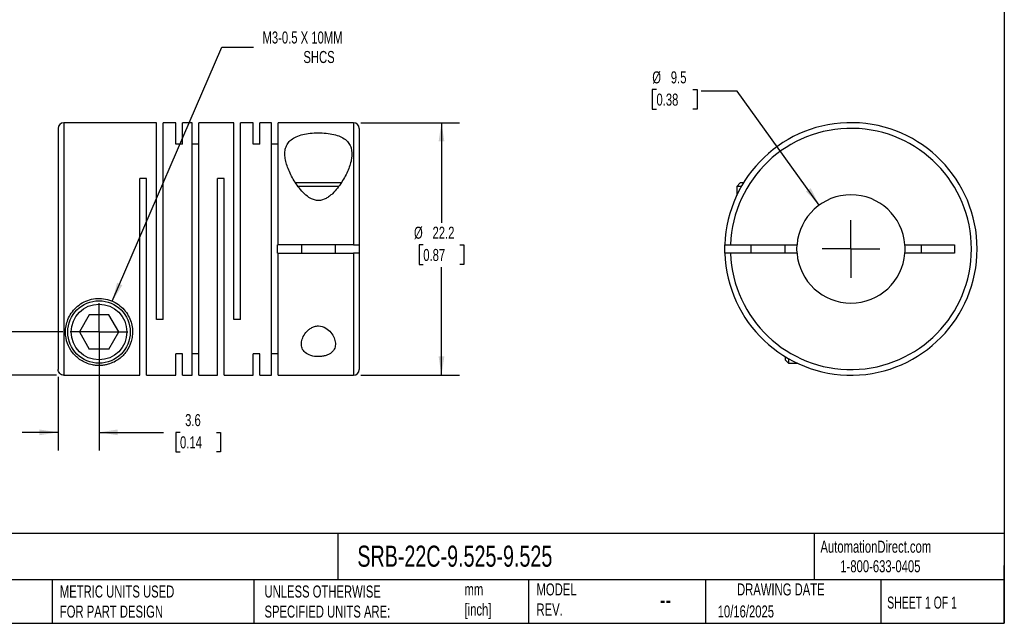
# Model space of a CAD drawing. Header units: millimetres. Extents: x 3 to 137, y 3 to 105.
# Tile 2 of 3: x 50 to 137, y 3 to 56. Entities that reach past the tile are written whole.
import ezdxf

# ---------------------------------------------------------------- set-up
doc = ezdxf.new("R2010")
doc.units = ezdxf.units.MM
doc.header["$LTSCALE"] = 0.5
doc.linetypes.add('SLD-Center', pattern=[19.05, 15.24, -1.27, 1.27, -1.27])
doc.linetypes.add('SLD-Solid', pattern=[0])
doc.layers.add('CENTER', color=40, linetype='SLD-Center')
doc.layers.add('DIMENSIONS', color=140, linetype='SLD-Solid', lineweight=25)
doc.layers.add('TEXT', color=140, linetype='SLD-Solid', lineweight=25)
doc.styles.add('SLDTEXTSTYLE0', font='TXT', dxfattribs={"width": 0.7})
doc.styles.add('SLDTEXTSTYLE1', font='TXT', dxfattribs={"width": 0.65})
doc.dimstyles.new('SLDDIMSTYLE0', dxfattribs={"dimtxt": 1.079004, "dimasz": 1.651, "dimexe": 0, "dimexo": 0.0625, "dimgap": 0.269751, "dimtad": 0, "dimtih": 1, "dimtoh": 1, "dimdec": 1, "dimrnd": 1e-09, "dimzin": 12, "dimdsep": 46, "dimtxsty": 'SLDTEXTSTYLE0', "dimsah": 1, "dimcen": 0.09, "dimadec": 0, "dimazin": 3, "dimtfac": 1, "dimtdec": 1, "dimtmove": 0, "dimatfit": 0, "dimfxl": 0, "dimfrac": 2, "dimtolj": 1, "dimtzin": 12, "dimarcsym": 0})
doc.dimstyles.new('SLDDIMSTYLE1', dxfattribs={"dimtxt": 1.079004, "dimasz": 1.651, "dimexe": 0, "dimexo": 0.0625, "dimgap": 0.269751, "dimtad": 0, "dimtih": 1, "dimtoh": 1, "dimdec": 1, "dimrnd": 1e-09, "dimzin": 12, "dimdsep": 46, "dimtxsty": 'SLDTEXTSTYLE0', "dimsah": 1, "dimcen": 0, "dimadec": 0, "dimazin": 3, "dimtfac": 1, "dimtdec": 1, "dimtofl": 0, "dimtmove": 0, "dimatfit": 3, "dimfxl": 0, "dimfrac": 2, "dimtolj": 1, "dimtzin": 12, "dimarcsym": 0})
doc.dimstyles.new('SLDDIMSTYLE2', dxfattribs={"dimtxt": 1.079004, "dimasz": 1.651, "dimexe": 0, "dimexo": 0.0625, "dimgap": 0.269751, "dimtad": 0, "dimtih": 1, "dimtoh": 1, "dimdec": 1, "dimrnd": 1e-09, "dimzin": 12, "dimdsep": 46, "dimtxsty": 'SLDTEXTSTYLE0', "dimsah": 1, "dimcen": 0.09, "dimadec": 0, "dimazin": 3, "dimtfac": 1, "dimtdec": 1, "dimtofl": 0, "dimtmove": 0, "dimatfit": 3, "dimfxl": 0, "dimfrac": 2, "dimtolj": 1, "dimtzin": 12, "dimarcsym": 0})
doc.dimstyles.new('SLDDIMSTYLE3', dxfattribs={"dimtxt": 1.079004, "dimasz": 1.651, "dimexe": 0, "dimexo": 0.0625, "dimgap": 0.269751, "dimtad": 0, "dimtih": 1, "dimtoh": 1, "dimdec": 1, "dimrnd": 1e-09, "dimzin": 12, "dimdsep": 46, "dimtxsty": 'SLDTEXTSTYLE0', "dimsah": 1, "dimcen": 0, "dimadec": 0, "dimazin": 3, "dimtfac": 1, "dimtdec": 1, "dimtofl": 0, "dimtmove": 0, "dimatfit": 3, "dimfxl": 0, "dimfrac": 2, "dimtolj": 1, "dimtzin": 12, "dimarcsym": 0})

# ---------------------------------------------------------------- blocks, each defined once
blk = doc.blocks.new('_D')
at = {"layer": 'DIMENSIONS'}
for p, q in [((56.876, 28.148), (56.876, 18.373)), ((53.276, 24.854), (53.276, 18.373)), ((53.276, 19.961), (50.101, 19.961)), ((56.876, 19.961), (62.539, 19.961)), ((64.001, 19.961), (63.639, 19.961)), ((63.639, 19.961), (63.639, 18.246)), ((67.207, 19.961), (67.57, 19.961)), ((67.57, 19.961), (67.57, 18.246)), ((63.639, 18.246), (64.001, 18.246)), ((67.57, 18.246), (67.207, 18.246))]:
    blk.add_line(p, q, dxfattribs=at)
for points in [[(53.276, 19.961), (51.625, 20.215), (51.625, 19.707)], [(56.876, 19.961), (58.527, 19.707), (58.527, 20.215)]]:
    blk.add_solid(points, dxfattribs=at)
at = {"layer": 'DIMENSIONS', "char_height": 1.0583, "attachment_point": 1, "style": 'SLDTEXTSTYLE0'}
for s, insert in [('3.6', (64.45, 21.567)), ('0.14', (64.001, 19.61))]:
    blk.add_mtext(s, dxfattribs=dict(at, insert=insert))
blk = doc.blocks.new('_D_1')
at = {"layer": 'DIMENSIONS'}
for p, q in [((39.92, 33.226), (39.558, 33.226)), ((39.558, 33.226), (39.558, 31.511)), ((43.127, 33.226), (43.489, 33.226)), ((43.489, 33.226), (43.489, 31.511)), ((45.073, 33.226), (48.248, 33.226)), ((48.248, 33.226), (48.248, 28.783)), ((39.558, 31.511), (39.92, 31.511)), ((43.489, 31.511), (43.127, 31.511)), ((53.701, 28.783), (46.66, 28.783)), ((53.141, 24.989), (46.66, 24.989)), ((48.248, 24.989), (48.248, 21.814))]:
    blk.add_line(p, q, dxfattribs=at)
for points in [[(48.248, 28.783), (48.502, 30.434), (47.994, 30.434)], [(48.248, 24.989), (47.994, 23.338), (48.502, 23.338)]]:
    blk.add_solid(points, dxfattribs=at)
at = {"layer": 'DIMENSIONS', "char_height": 1.0583, "attachment_point": 1, "style": 'SLDTEXTSTYLE0'}
for s, insert in [('3.8', (40.369, 34.832)), ('0.15', (39.92, 32.875))]:
    blk.add_mtext(s, dxfattribs=dict(at, insert=insert))
blk = doc.blocks.new('_D_2')
at = {"layer": 'DIMENSIONS'}
for p, q in [((58.045, 31.491), (67.687, 53.837)), ((67.687, 53.837), (70.466, 53.837))]:
    blk.add_line(p, q, dxfattribs=at)
blk.add_solid([(58.045, 31.491), (58.932, 32.906), (58.466, 33.108)], dxfattribs=at)
at = {"layer": 'DIMENSIONS', "attachment_point": 1, "style": 'SLDTEXTSTYLE0'}
for s, insert, char_height in [('M3-0.5 X 10MM', (71.259, 55.202), 1.05833), ('SHCS', (74.857, 53.487), 1.0583)]:
    blk.add_mtext(s, dxfattribs=dict(at, insert=insert, char_height=char_height))
blk = doc.blocks.new('_D_3')
at = {"layer": 'DIMENSIONS'}
for p, q in [((79.911, 47.183), (88.594, 47.183)), ((87.006, 47.183), (87.006, 38.391)), ((85.403, 36.435), (85.041, 36.435)), ((85.041, 36.435), (85.041, 34.72)), ((88.609, 36.435), (88.972, 36.435)), ((88.972, 36.435), (88.972, 34.72)), ((85.041, 34.72), (85.403, 34.72)), ((88.972, 34.72), (88.609, 34.72)), ((87.006, 24.983), (87.006, 34.478)), ((79.911, 24.983), (88.594, 24.983))]:
    blk.add_line(p, q, dxfattribs=at)
for points in [[(87.006, 47.183), (86.752, 45.532), (87.26, 45.532)], [(87.006, 24.983), (87.26, 26.634), (86.752, 26.634)]]:
    blk.add_solid(points, dxfattribs=at)
at = {"layer": 'DIMENSIONS', "char_height": 1.0583, "attachment_point": 1, "style": 'SLDTEXTSTYLE0'}
for s, insert in [('%%c', (84.588, 38.041)), ('22.2', (86.218, 38.041)), ('0.87', (85.403, 36.084))]:
    blk.add_mtext(s, dxfattribs=dict(at, insert=insert))
blk = doc.blocks.new('SW_CENTERMARKSYMBOL_0')
at = {"layer": 'CENTER', "color": 0}
for q in [(0, 2.54), (-2.54, 0), (0, -2.54), (2.54, 0)]:
    blk.add_line((0, 0), q, dxfattribs=at)
blk = doc.blocks.new('_D_4')
at = {"layer": 'DIMENSIONS'}
for p, q in [((105.919, 50.092), (105.557, 50.092)), ((105.557, 50.092), (105.557, 48.377)), ((109.125, 50.092), (109.488, 50.092)), ((109.488, 50.092), (109.488, 48.377)), ((113.025, 49.94), (109.85, 49.94)), ((120.246, 39.943), (113.025, 49.94)), ((105.557, 48.377), (105.919, 48.377)), ((109.488, 48.377), (109.125, 48.377))]:
    blk.add_line(p, q, dxfattribs=at)
blk.add_solid([(120.246, 39.943), (119.485, 41.43), (119.073, 41.133)], dxfattribs=at)
at = {"layer": 'DIMENSIONS', "char_height": 1.0583, "attachment_point": 1, "style": 'SLDTEXTSTYLE0'}
for s, insert in [('%%c', (105.553, 51.698)), ('9.5', (107.182, 51.698)), ('0.38', (105.919, 49.741))]:
    blk.add_mtext(s, dxfattribs=dict(at, insert=insert))
blk = doc.blocks.new('SW_CENTERMARKSYMBOL_1')
at = {"layer": 'CENTER', "color": 0}
for q in [(0, 2.54), (-2.54, 0), (0, -2.54), (2.54, 0)]:
    blk.add_line((0, 0), q, dxfattribs=at)

msp = doc.modelspace()

# ---------------------------------------------------------------- linework, layer by layer
for p, q in [((61.926, 47.183), (53.776, 47.183)), ((53.776, 47.183), (53.776, 24.989)), ((61.926, 29.883), (61.926, 47.183)), ((63.626, 47.183), (62.516, 47.183)), ((62.516, 29.883), (62.516, 47.183)), ((63.626, 45.29), (63.626, 47.183)), ((65.076, 47.183), (64.216, 47.183)), ((64.216, 45.29), (64.216, 47.183)), ((65.076, 24.983), (65.076, 47.183)), ((68.746, 47.183), (65.666, 47.183)), ((65.666, 24.983), (65.666, 47.183)), ((68.746, 29.883), (68.746, 47.183)), ((70.446, 47.183), (69.336, 47.183)), ((69.336, 29.883), (69.336, 47.183)), ((70.446, 45.29), (70.446, 47.183)), ((72.046, 47.183), (71.036, 47.183)), ((71.036, 45.29), (71.036, 47.183)), ((72.046, 24.983), (72.046, 47.183)), ((79.276, 47.183), (72.636, 47.183)), ((72.636, 36.458), (72.636, 47.183)), ((79.276, 47.183), (79.276, 36.458)), ((53.276, 46.683), (53.276, 25.489)), ((79.776, 46.683), (79.776, 36.458)), ((64.216, 45.29), (63.626, 45.29)), ((65.666, 45.29), (65.076, 45.29)), ((71.036, 45.29), (70.446, 45.29)), ((72.636, 45.29), (72.046, 45.29)), ((61.066, 42.283), (60.476, 42.283)), ((60.476, 24.989), (60.476, 42.283)), ((61.066, 24.983), (61.066, 42.283)), ((67.886, 42.283), (67.296, 42.283)), ((67.296, 24.983), (67.296, 42.283)), ((67.886, 24.983), (67.886, 42.283)), ((76.176, 41.883), (74.162, 41.883)), ((76.176, 41.583), (74.38, 41.583)), ((78.183, 41.883), (76.176, 41.883)), ((77.977, 41.583), (76.176, 41.583)), ((113.284, 41.883), (112.984, 41.583)), ((112.984, 41.583), (112.984, 40.795)), ((113.393, 41.583), (112.984, 41.583)), ((113.57, 41.883), (113.284, 41.883)), ((72.576, 35.708), (72.576, 36.458)), ((72.636, 36.458), (72.576, 36.458)), ((79.276, 36.458), (72.636, 36.458)), ((74.676, 36.458), (74.676, 35.708)), ((77.676, 35.708), (77.676, 36.458)), ((79.776, 36.458), (79.776, 35.708)), ((112.441, 36.458), (118.287, 36.458)), ((114.234, 36.458), (114.234, 35.708)), ((117.234, 35.708), (117.234, 36.458)), ((127.782, 36.458), (132.134, 36.458)), ((129.234, 35.708), (129.234, 36.458)), ((132.134, 36.458), (132.134, 35.708)), ((72.576, 35.708), (72.636, 35.708)), ((72.636, 24.983), (72.636, 35.708)), ((72.636, 35.708), (79.276, 35.708)), ((79.276, 35.708), (79.276, 24.983)), ((79.776, 35.708), (79.776, 25.483)), ((118.287, 35.708), (112.441, 35.708)), ((132.134, 35.708), (127.782, 35.708)), ((56.01, 30.283), (55.144, 28.783)), ((57.742, 30.283), (56.01, 30.283)), ((58.608, 28.783), (57.742, 30.283)), ((62.516, 29.883), (61.926, 29.883)), ((69.336, 29.883), (68.746, 29.883)), ((55.144, 28.783), (56.01, 27.283)), ((57.742, 27.283), (58.608, 28.783)), ((57.742, 27.283), (56.01, 27.283)), ((64.216, 26.876), (63.626, 26.876)), ((63.626, 24.983), (63.626, 26.876)), ((64.216, 24.983), (64.216, 26.876)), ((65.666, 26.876), (65.076, 26.876)), ((71.036, 26.876), (70.446, 26.876)), ((70.446, 24.983), (70.446, 26.876)), ((71.036, 24.983), (71.036, 26.876)), ((72.636, 26.876), (72.046, 26.876)), ((117.234, 26.618), (117.234, 26.333)), ((117.234, 26.333), (117.534, 26.033)), ((117.534, 26.441), (117.534, 26.033)), ((117.534, 26.033), (118.322, 26.033)), ((53.776, 24.989), (60.476, 24.989)), ((61.066, 24.983), (63.626, 24.983)), ((64.216, 24.983), (65.076, 24.983)), ((65.666, 24.983), (67.296, 24.983)), ((67.886, 24.983), (70.446, 24.983)), ((71.036, 24.983), (72.046, 24.983)), ((72.636, 24.983), (79.276, 24.983))]:
    msp.add_line(p, q)
at = {"flags": 128}
for points in [[(111.941, 35.708), (111.934, 36.083), (111.941, 36.458)], [(118.272, 36.083), (118.286, 36.452), (118.287, 36.458)], [(118.287, 35.708), (118.286, 35.714), (118.272, 36.083)]]:
    msp.add_lwpolyline(points, dxfattribs=at)
for radius in [2.75, 2.45]:
    msp.add_circle((56.876, 28.783), radius)
for centre, radius, start, end in [((53.776, 46.683), 0.5, 90, 180), ((79.276, 46.683), 0.5, 0, 90), ((123.034, 36.083), 11.1, 181.93604, 178.06396), ((123.034, 36.083), 10.6, 182.0274, 177.9726), ((123.034, 36.083), 4.763, 4.51615, 175.48385), ((123.034, 36.083), 4.762, 355.48385, 4.51615), ((123.034, 36.083), 4.763, 184.51615, 355.48385), ((79.276, 25.483), 0.5, 270, 0)]:
    msp.add_arc(centre, radius, start, end)
for points, knots in [([(76.176, 40.343), (76.418, 40.343), (76.651, 40.418), (76.959, 40.585), (77.056, 40.65), (77.24, 40.789), (77.326, 40.864), (77.574, 41.098), (77.722, 41.265), (77.991, 41.605), (78.114, 41.779), (78.454, 42.306), (78.644, 42.668), (78.937, 43.369), (79.043, 43.713), (79.144, 44.375), (79.139, 44.682), (79.013, 45.106), (78.951, 45.238), (78.784, 45.483), (78.677, 45.596), (78.421, 45.797), (78.27, 45.885), (77.926, 46.037), (77.736, 46.099), (77.32, 46.198), (77.098, 46.235), (76.638, 46.283), (76.397, 46.295), (75.923, 46.294), (75.682, 46.281), (75.224, 46.231), (75.005, 46.193), (74.591, 46.091), (74.402, 46.028), (74.065, 45.876), (73.914, 45.786), (73.661, 45.584), (73.558, 45.472), (73.393, 45.225), (73.333, 45.092), (73.252, 44.812), (73.231, 44.663), (73.222, 44.352), (73.234, 44.193), (73.312, 43.704), (73.416, 43.364), (73.713, 42.657), (73.9, 42.302), (74.24, 41.775), (74.363, 41.601), (74.636, 41.258), (74.783, 41.092), (75.11, 40.784), (75.293, 40.639), (75.6, 40.473), (75.709, 40.426), (75.938, 40.36), (76.055, 40.343), (76.176, 40.343)], [0, 0, 0, 0, 0.03125, 0.03125, 0.046875, 0.046875, 0.0625, 0.0625, 0.09375, 0.09375, 0.125, 0.125, 0.1875, 0.1875, 0.25, 0.25, 0.3125, 0.3125, 0.34375, 0.34375, 0.375, 0.375, 0.40625, 0.40625, 0.4375, 0.4375, 0.46875, 0.46875, 0.5, 0.5, 0.53125, 0.53125, 0.5625, 0.5625, 0.59375, 0.59375, 0.625, 0.625, 0.65625, 0.65625, 0.6875, 0.6875, 0.71875, 0.71875, 0.75, 0.75, 0.8125, 0.8125, 0.875, 0.875, 0.90625, 0.90625, 0.9375, 0.9375, 0.96875, 0.96875, 0.984375, 0.984375, 1, 1, 1, 1]), ([(79.276, 36.458), (79.408, 36.458), (79.537, 36.458), (79.721, 36.458), (79.776, 36.458), (79.776, 36.458)], [0, 0, 0, 0, 0.5, 0.5, 1, 1, 1, 1]), ([(111.941, 36.458), (111.941, 36.458), (111.995, 36.458), (112.179, 36.458), (112.309, 36.458), (112.441, 36.458)], [0, 0, 0, 0, 0.5, 0.5, 1, 1, 1, 1]), ([(79.776, 35.708), (79.776, 35.708), (79.722, 35.708), (79.537, 35.708), (79.408, 35.708), (79.276, 35.708)], [0, 0, 0, 0, 0.5, 0.5, 1, 1, 1, 1]), ([(112.441, 35.708), (112.309, 35.708), (112.18, 35.708), (111.995, 35.708), (111.941, 35.708), (111.941, 35.708)], [0, 0, 0, 0, 0.5, 0.5, 1, 1, 1, 1]), ([(53.926, 28.783), (53.926, 28.423), (53.99, 28.088), (54.214, 27.47), (54.369, 27.196), (54.756, 26.707), (54.991, 26.489), (55.411, 26.217), (55.562, 26.135), (55.906, 25.99), (56.093, 25.93), (56.418, 25.866), (56.53, 25.85), (56.767, 25.832), (56.887, 25.83), (57.124, 25.841), (57.242, 25.853), (57.462, 25.889), (57.568, 25.913), (57.864, 25.995), (58.038, 26.065), (58.355, 26.224), (58.496, 26.312), (58.757, 26.504), (58.876, 26.608), (59.095, 26.833), (59.196, 26.954), (59.468, 27.34), (59.608, 27.623), (59.749, 28.095), (59.785, 28.262), (59.825, 28.605), (59.831, 28.781), (59.809, 29.143), (59.781, 29.33), (59.684, 29.707), (59.616, 29.894), (59.435, 30.265), (59.321, 30.447), (59.051, 30.787), (58.892, 30.948), (58.538, 31.23), (58.341, 31.354), (57.916, 31.553), (57.693, 31.627), (57.227, 31.721), (56.987, 31.74), (56.514, 31.72), (56.275, 31.68), (55.824, 31.549), (55.607, 31.456), (55.204, 31.224), (55.022, 31.089), (54.697, 30.783), (54.553, 30.613), (54.314, 30.261), (54.217, 30.076), (53.989, 29.513), (53.926, 29.142), (53.926, 28.783)], [0, 0, 0, 0, 0.0625, 0.0625, 0.125, 0.125, 0.1875, 0.1875, 0.21875, 0.21875, 0.25, 0.25, 0.265625, 0.265625, 0.28125, 0.28125, 0.296875, 0.296875, 0.3125, 0.3125, 0.34375, 0.34375, 0.375, 0.375, 0.40625, 0.40625, 0.4375, 0.4375, 0.5, 0.5, 0.53125, 0.53125, 0.5625, 0.5625, 0.59375, 0.59375, 0.625, 0.625, 0.65625, 0.65625, 0.6875, 0.6875, 0.71875, 0.71875, 0.75, 0.75, 0.78125, 0.78125, 0.8125, 0.8125, 0.84375, 0.84375, 0.875, 0.875, 0.90625, 0.90625, 0.9375, 0.9375, 1, 1, 1, 1]), ([(76.176, 29.317), (76.058, 29.317), (75.941, 29.299), (75.725, 29.233), (75.622, 29.186), (75.437, 29.076), (75.353, 29.013), (75.201, 28.878), (75.134, 28.806), (74.953, 28.584), (74.86, 28.426), (74.728, 28.112), (74.688, 27.952), (74.668, 27.644), (74.688, 27.494), (74.797, 27.215), (74.888, 27.086), (75.148, 26.866), (75.319, 26.774), (75.723, 26.65), (75.954, 26.617), (76.303, 26.619), (76.419, 26.628), (76.641, 26.661), (76.75, 26.686), (76.948, 26.75), (77.039, 26.788), (77.205, 26.877), (77.279, 26.929), (77.47, 27.094), (77.559, 27.224), (77.665, 27.501), (77.684, 27.652), (77.662, 27.959), (77.622, 28.117), (77.488, 28.432), (77.397, 28.587), (77.154, 28.884), (77.005, 29.023), (76.633, 29.243), (76.411, 29.317), (76.176, 29.317)], [0, 0, 0, 0, 0.03125, 0.03125, 0.0625, 0.0625, 0.09375, 0.09375, 0.125, 0.125, 0.1875, 0.1875, 0.25, 0.25, 0.3125, 0.3125, 0.375, 0.375, 0.4375, 0.4375, 0.5, 0.5, 0.53125, 0.53125, 0.5625, 0.5625, 0.59375, 0.59375, 0.625, 0.625, 0.6875, 0.6875, 0.75, 0.75, 0.8125, 0.8125, 0.875, 0.875, 0.9375, 0.9375, 1, 1, 1, 1]), ([(53.776, 24.989), (53.644, 24.989), (53.515, 25.043), (53.33, 25.228), (53.276, 25.357), (53.276, 25.489)], [0, 0, 0, 0, 0.5, 0.5, 1, 1, 1, 1])]:
    msp.add_open_spline(points, degree=3, knots=knots)
at = {"layer": 'TEXT'}
for p, q in [((136.525, 104.775), (136.525, 3.175)), ((136.525, 11.063), (3.175, 11.063)), ((77.879, 11.063), (77.879, 6.985)), ((119.788, 11.063), (119.788, 6.985)), ((136.525, 3.175), (136.525, 8.255)), ((136.525, 6.985), (3.175, 6.985)), ((52.742, 6.985), (52.742, 3.175)), ((70.499, 6.985), (70.499, 3.175)), ((94.65, 6.985), (94.65, 3.175)), ((110.233, 6.985), (110.233, 3.175)), ((125.674, 6.985), (125.674, 3.175)), ((3.175, 3.175), (136.525, 3.175))]:
    msp.add_line(p, q, dxfattribs=at)

# ---------------------------------------------------------------- block references
at = {"layer": 'CENTER'}
for name, p in [('SW_CENTERMARKSYMBOL_1', (123.034, 36.083)), ('SW_CENTERMARKSYMBOL_0', (56.876, 28.783))]:
    msp.add_blockref(name, p, dxfattribs=at)

# ---------------------------------------------------------------- texts
at = {"layer": 'TEXT'}
for s, insert, char_height, attachment_point, style in [('AutomationDirect.com', (120.347, 10.438), 1.05833, 1, 'SLDTEXTSTYLE0'), ('SRB-22C-9.525-9.525', (79.604, 10.001), 1.85208, 1, 'SLDTEXTSTYLE0'), ('1-800-633-0405', (122.096, 8.719), 1.05833, 1, 'SLDTEXTSTYLE0'), ('METRIC UNITS USED ^JFOR PART DESIGN', (53.427, 6.498), 1.05833, 1, 'SLDTEXTSTYLE0'), ('UNLESS OTHERWISE ^JSPECIFIED UNITS ARE:', (71.435, 6.498), 1.05833, 1, 'SLDTEXTSTYLE0'), ('mm^J[inch]', (89.032, 6.681), 1.0583, 1, 'SLDTEXTSTYLE0'), ('MODEL ^JREV.', (95.367, 6.682), 1.05833, 1, 'SLDTEXTSTYLE0'), ('DRAWING DATE', (116.863, 6.682), 1.05833, 2, 'SLDTEXTSTYLE0'), ('SHEET 1 OF 1', (126.221, 5.526), 1.05833, 1, 'SLDTEXTSTYLE1'), ('--', (106.214, 6.038), 1.5875, 1, 'SLDTEXTSTYLE0'), ('10/16/2025', (111.306, 4.745), 1.0583, 1, 'SLDTEXTSTYLE0')]:
    msp.add_mtext(s, dxfattribs=dict(at, insert=insert, char_height=char_height, attachment_point=attachment_point, style=style))

# ---------------------------------------------------------------- dimensions: what is measured, and where the dimension line sits
at = {"layer": 'DIMENSIONS'}
dim = msp.add_diameter_dim_2p(p1=(55.707, 26.074), p2=(58.045, 31.491), text='M3-0.5 X 10MM\\PSHCS', dimstyle='SLDDIMSTYLE1', override={"dimpost": '<>'}, dxfattribs=at)
dim.commit()
dim.dimension.update_dxf_attribs({"geometry": '_D_2', "text_midpoint": (76.844, 53.837), "dimtype": 163})
dim = msp.add_diameter_dim_2p(p1=(125.823, 32.222), p2=(120.246, 39.943), dimstyle='SLDDIMSTYLE3', dxfattribs=at)
dim.commit()
dim.dimension.update_dxf_attribs({"geometry": '_D_4', "text_midpoint": (107.522, 49.94), "dimtype": 163})
dim = msp.add_linear_dim(base=(87.006, 24.983), p1=(79.276, 47.183), p2=(79.276, 24.983), angle=90, text='%%c<>', dimstyle='SLDDIMSTYLE2', dxfattribs=at)
dim.commit()
dim.dimension.update_dxf_attribs({"geometry": '_D_3', "text_midpoint": (87.006, 36.435), "dimtype": 160})
dim = msp.add_linear_dim(base=(48.248, 28.783), p1=(53.776, 24.989), p2=(54.336, 28.783), angle=90, dimstyle='SLDDIMSTYLE0', dxfattribs=at)
dim.commit()
dim.dimension.update_dxf_attribs({"geometry": '_D_1', "text_midpoint": (48.248, 33.226), "dimtype": 160})
dim = msp.add_linear_dim(base=(53.276, 19.961), p1=(56.876, 28.783), p2=(53.276, 25.489), dimstyle='SLDDIMSTYLE0', dxfattribs=at)
dim.commit()
dim.dimension.update_dxf_attribs({"geometry": '_D', "text_midpoint": (65.604, 19.961), "dimtype": 160})

doc.saveas('drawing.dxf')
